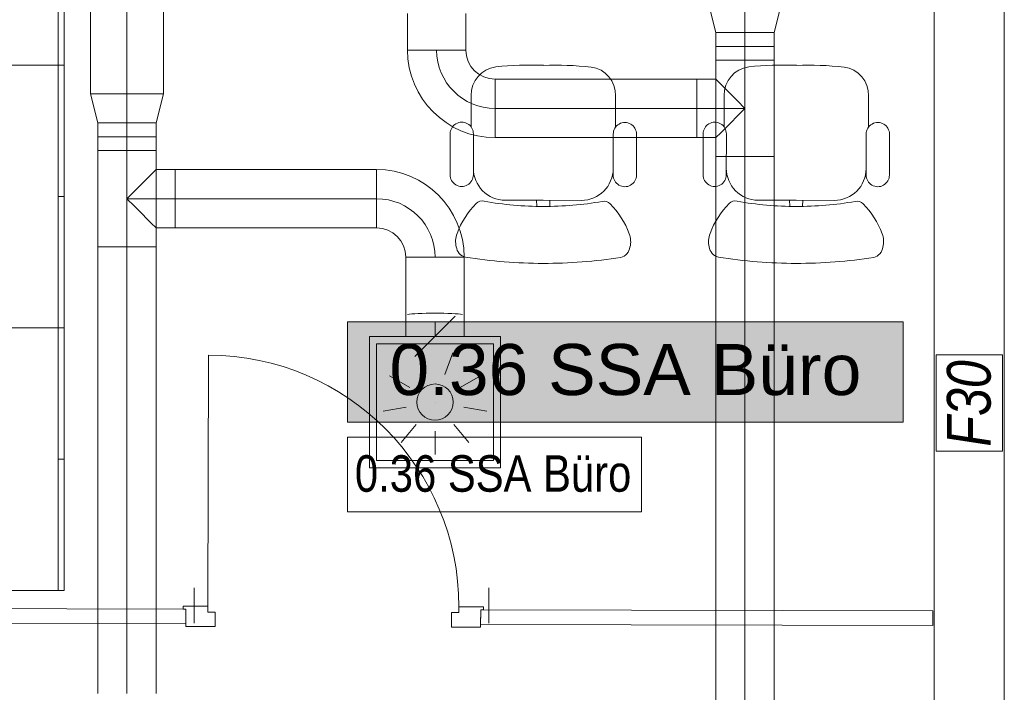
# Model space of a CAD drawing. Header units: metres. Extents: x -79 to 740, y -195 to 69.
# Tile 233 of 256: x 27.06 to 30.43, y 19.96 to 22.26. Entities that reach past the tile are written whole.
import ezdxf
from ezdxf.enums import TextEntityAlignment as Align

# ---------------------------------------------------------------- set-up
doc = ezdxf.new("R2010")
doc.units = ezdxf.units.M
doc.header["$MEASUREMENT"] = 0
doc.linetypes.add('STRICHPUNKT2', pattern=[12.7, 6.35, -3.175, 0, -3.175])
for name, color, linetype in [('10 Wand außen', 7, 'Continuous'), ('70 Lüftung', 7, 'Continuous'), ('97 Brandschutz', 7, 'Continuous'), ('Abbruch_10 Wand außen', 7, 'Continuous'), ('Abbruch_80 Raumbez Abbruch 50stel', 7, 'Continuous'), ('Neubau_50 Möblierung', 7, 'Continuous'), ('Neubau_80 Raum', 7, 'Continuous')]:
    doc.layers.add(name, color=color, linetype=linetype)
doc.styles.add('ERSTELLTER_STIL_1', font='ARIALN.TTF')
doc.styles.add('ERSTELLTER_STIL_2', font='ARIALN.TTF')
doc.styles.add('ERSTELLTER_STIL_3', font='arial.ttf')
doc.styles.add('ERSTELLTER_STIL_6', font='ARIALN.TTF')
doc.linetypes.add('Abbruch 1', pattern='A,0,[1,995_ARC_230 ERW_GR_EG_2607011.Shx,S=0.001984,R=0,X=0,Y=0],-0.25,0', length=0.25)

# ---------------------------------------------------------------- blocks, each defined once
blk = doc.blocks.new('Blockrahmentür 1-Fl 27_28')
at = {"layer": '10 Wand außen', "color": 7, "linetype": 'Continuous', "lineweight": 13}
for p, q in [((0.43, 0.01), (0.43, 0.87)), ((-0.43, 0.01), (-0.515, 0.01)), ((-0.515, 0.01), (-0.515, 0)), ((-0.515, 0), (-0.505, 0)), ((-0.505, 0), (-0.505, -0.06)), ((-0.43, -0.01), (-0.43, 0.01)), ((0.43, -0.01), (0.43, 0.01)), ((0.43, 0.01), (0.515, 0.01)), ((0.515, 0), (0.505, 0)), ((0.505, 0), (0.505, -0.06)), ((0.515, 0.01), (0.515, 0)), ((-0.405, -0.01), (-0.43, -0.01)), ((-0.405, -0.06), (-0.405, -0.01)), ((0.405, -0.06), (0.405, -0.01)), ((0.405, -0.01), (0.43, -0.01)), ((-0.505, -0.06), (-0.405, -0.06)), ((0.505, -0.06), (0.405, -0.06))]:
    blk.add_line(p, q, dxfattribs=at)
at = {"layer": '10 Wand außen', "color": 8, "linetype": 'Continuous', "lineweight": 9}
for p, q in [((-0.505, 0), (-0.505, -0.05)), ((-0.505, 0), (-0.505, -0.05)), ((0.505, 0), (0.505, -0.05)), ((0.505, 0), (0.505, -0.05))]:
    blk.add_line(p, q, dxfattribs=at)
at = {"layer": '10 Wand außen', "color": 7, "linetype": 'Continuous', "lineweight": 9}
blk.add_arc((0.43, 0.01), 0.86, 90, 180, dxfattribs=at)
blk = doc.blocks.new('Bürostuhl 02 27[31]_1', base_point=(29.3669, 22.1282))
at = {"layer": 'Neubau_50 Möblierung', "color": 8, "linetype": 'Continuous', "lineweight": 18}
for p, q in [((29.4696, 22.0033), (29.4688, 21.8961)), ((29.9639, 22.0025), (29.9643, 21.8952)), ((29.3971, 21.8719), (29.3969, 21.7317)), ((29.477, 21.8718), (29.4767, 21.7314)), ((29.956, 21.8709), (29.9558, 21.7305)), ((30.0359, 21.8708), (30.0356, 21.7306)), ((29.5857, 21.6443), (29.7161, 21.6441)), ((29.6935, 21.6441), (29.6938, 21.6236)), ((29.8465, 21.6439), (29.7161, 21.6441)), ((29.7388, 21.644), (29.7383, 21.6236))]:
    blk.add_line(p, q, dxfattribs=at)
for centre, major_axis, start_param, end_param in [((29.5662, 22.0052), (0.0002, 0.097), 0.134536, 1.592229), ((29.6741, 20.8912), (0.0021, 1.2162), 6.249596, 6.384595), ((29.7555, 20.891), (0.0021, 1.2162), 6.181776, 6.316775), ((29.8672, 22.0047), (0.0002, 0.097), 4.690957, 6.148649), ((29.4371, 21.8718), (0.0001, 0.04), 4.712389, 7.853982), ((29.9959, 21.8709), (0.0001, 0.04), 4.712389, 7.853982), ((29.4368, 21.7317), (0.0001, 0.04), 1.570796, 4.712389), ((29.5859, 21.7538), (0.0002, 0.1095), 1.570796, 3.141593), ((29.8467, 21.7534), (0.0002, 0.1095), 3.141593, 4.712389), ((29.9957, 21.7307), (0.0001, 0.04), 1.570796, 4.712389), ((29.6906, 21.4297), (0.0005, 0.2887), 0.790542, 1.21502), ((29.5071, 21.6133), (0, 0.0287), 6.044304, 7.092178), ((29.7121, 22.7451), (0.0019, 1.1218), 2.965095, 3.146853), ((29.7239, 22.7451), (0.0019, 1.1218), 3.136332, 3.31809), ((29.925, 21.6126), (0, 0.0287), 5.474192, 6.522066), ((29.7408, 21.4296), (0.0005, 0.2887), 5.068165, 5.492644), ((29.49, 21.5036), (0.0001, 0.0744), 1.199278, 1.825394), ((29.9417, 21.5028), (0.0001, 0.0744), 4.457791, 5.083907), ((29.4598, 21.4899), (0.0001, 0.0419), 1.691727, 2.899013), ((29.9719, 21.4891), (0.0001, 0.0419), 3.384172, 4.591459), ((29.7183, 23.1413), (0.0029, 1.7133), 2.985379, 3.141822), ((29.7191, 23.1413), (0.0029, 1.7133), 3.141364, 3.297806)]:
    blk.add_ellipse(centre, major_axis=major_axis, ratio=0.996858, start_param=start_param, end_param=end_param, dxfattribs=at)
blk = doc.blocks.new('Bürostuhl 02 27[32]_1', base_point=(28.5001, 22.1282))
at = {"layer": 'Neubau_50 Möblierung', "color": 8, "linetype": 'Continuous', "lineweight": 18}
for p, q in [((28.6028, 22.0033), (28.602, 21.8961)), ((29.097, 22.0025), (29.0974, 21.8952)), ((28.5303, 21.8719), (28.5301, 21.7317)), ((28.6102, 21.8718), (28.6099, 21.7314)), ((29.0892, 21.8709), (29.089, 21.7305)), ((29.169, 21.8708), (29.1688, 21.7306)), ((28.7189, 21.6443), (28.8493, 21.6441)), ((28.8266, 21.6441), (28.827, 21.6236)), ((28.9797, 21.6439), (28.8493, 21.6441)), ((28.8719, 21.644), (28.8715, 21.6236))]:
    blk.add_line(p, q, dxfattribs=at)
for centre, major_axis, start_param, end_param in [((28.6994, 22.0052), (0.0002, 0.097), 0.134536, 1.592229), ((28.8073, 20.8912), (0.0021, 1.2162), 6.249596, 6.384595), ((28.8887, 20.891), (0.0021, 1.2162), 6.181776, 6.316775), ((29.0004, 22.0047), (0.0002, 0.097), 4.690957, 6.148649), ((28.5702, 21.8718), (0.0001, 0.04), 4.712389, 7.853982), ((29.1291, 21.8709), (0.0001, 0.04), 4.712389, 7.853982), ((28.57, 21.7317), (0.0001, 0.04), 1.570796, 4.712389), ((28.7191, 21.7538), (0.0002, 0.1095), 1.570796, 3.141593), ((28.9799, 21.7534), (0.0002, 0.1095), 3.141593, 4.712389), ((29.1289, 21.7307), (0.0001, 0.04), 1.570796, 4.712389), ((28.8238, 21.4297), (0.0005, 0.2887), 0.790542, 1.21502), ((28.6403, 21.6133), (0, 0.0287), 6.044304, 7.092178), ((28.8453, 22.7451), (0.0019, 1.1218), 2.965095, 3.146853), ((28.8571, 22.7451), (0.0019, 1.1218), 3.136332, 3.31809), ((29.0582, 21.6126), (0, 0.0287), 5.474192, 6.522066), ((28.874, 21.4296), (0.0005, 0.2887), 5.068165, 5.492644), ((28.6232, 21.5036), (0.0001, 0.0744), 1.199278, 1.825394), ((29.0749, 21.5028), (0.0001, 0.0744), 4.457791, 5.083907), ((28.593, 21.4899), (0.0001, 0.0419), 1.691727, 2.899013), ((29.1051, 21.4891), (0.0001, 0.0419), 3.384172, 4.591459), ((28.8515, 23.1413), (0.0029, 1.7133), 2.985379, 3.141822), ((28.8523, 23.1413), (0.0029, 1.7133), 3.141364, 3.297806)]:
    blk.add_ellipse(centre, major_axis=major_axis, ratio=0.996858, start_param=start_param, end_param=end_param, dxfattribs=at)
blk = doc.blocks.new('Garderobe 01 27[33]_1', base_point=(27.2077, 21.207))
at = {"layer": 'Neubau_50 Möblierung', "color": 8, "linetype": 'Continuous', "lineweight": 18}
for p, q in [((27.1877, 21.207), (27.1877, 22.107)), ((27.2077, 21.657), (27.1877, 21.657)), ((27.2077, 21.207), (27.1877, 21.207))]:
    blk.add_line(p, q, dxfattribs=at)
at = {"layer": 'Neubau_50 Möblierung', "color": 8, "linetype": 'Continuous', "lineweight": 18, "flags": 128}
blk.add_lwpolyline([(27.2077, 21.207), (27.2077, 22.107), (26.8077, 22.107), (26.8077, 21.207)], close=True, dxfattribs=at)
blk = doc.blocks.new('Garderobe 01 27[34]_1', base_point=(27.2077, 20.307))
at = {"layer": 'Neubau_50 Möblierung', "color": 8, "linetype": 'Continuous', "lineweight": 18}
for p, q in [((27.1877, 20.307), (27.1877, 21.207)), ((27.2077, 20.757), (27.1877, 20.757)), ((27.2077, 20.307), (27.1877, 20.307))]:
    blk.add_line(p, q, dxfattribs=at)
at = {"layer": 'Neubau_50 Möblierung', "color": 8, "linetype": 'Continuous', "lineweight": 18, "flags": 128}
blk.add_lwpolyline([(27.2077, 20.307), (27.2077, 21.207), (26.8077, 21.207), (26.8077, 20.307)], close=True, dxfattribs=at)
blk = doc.blocks.new('Garderobe 01 27[36]_1', base_point=(27.2077, 22.107))
at = {"layer": 'Neubau_50 Möblierung', "color": 8, "linetype": 'Continuous', "lineweight": 18}
for p, q in [((27.1877, 22.107), (27.1877, 23.007)), ((27.2077, 22.557), (27.1877, 22.557)), ((27.2077, 22.107), (27.1877, 22.107))]:
    blk.add_line(p, q, dxfattribs=at)
at = {"layer": 'Neubau_50 Möblierung', "color": 8, "linetype": 'Continuous', "lineweight": 18, "flags": 128}
blk.add_lwpolyline([(27.2077, 22.107), (27.2077, 23.007), (26.8077, 23.007), (26.8077, 22.107)], close=True, dxfattribs=at)
blk = doc.blocks.new('SSA Büro_0.36_49_1', base_point=(24.1014, -12.0819))
at = {"layer": 'Neubau_80 Raum', "linetype": 'Continuous', "lineweight": 0, "true_color": 0x272a1c}
blk.add_hatch(color=250, dxfattribs=at).paths.add_polyline_path([(28.179, 20.8841), (30.0828, 20.8841), (30.0828, 21.2279), (28.179, 21.2279)])
at = {"layer": 'Neubau_80 Raum', "color": 7, "linetype": 'Continuous', "lineweight": 9, "flags": 128}
blk.add_lwpolyline([(28.179, 20.8841), (30.0828, 20.8841), (30.0828, 21.2279), (28.179, 21.2279)], close=True, dxfattribs=at)
at = {"layer": 'Neubau_80 Raum', "color": 7, "lineweight": 9, "style": 'ERSTELLTER_STIL_3'}
blk.add_attdef('stApartmentId', text='', height=0.175, dxfattribs=at).set_placement((29.1309, 21.0645), align=Align.MIDDLE_CENTER)
at = {"layer": 'Neubau_80 Raum', "color": 7, "lineweight": 9}
for tag, height, style, p in [('DUMMY_850', 0.2, 'ERSTELLTER_STIL_1', (25.1867, -10.5422)), ('ROOM_NAME', 0.2, 'ERSTELLTER_STIL_1', (22.8514, -10.6014)), ('ROOM_NUMBER', 0.175, 'ERSTELLTER_STIL_3', (23.0161, -11.1523)), ('measuredNetAreaCode', 0.175, 'ERSTELLTER_STIL_3', (23.0161, -11.6679)), ('perimeterCode', 0.175, 'ERSTELLTER_STIL_3', (23.0161, -12.0116)), ('ceilingHeightCode', 0.175, 'ERSTELLTER_STIL_3', (23.0161, -12.3554)), ('measuredAreaCode', 0.175, 'ERSTELLTER_STIL_3', (23.0161, -12.6991)), ('DUMMY_851_0', 0.175, 'ERSTELLTER_STIL_3', (24.9469, -12.6991)), ('DUMMY_852', 0.175, 'ERSTELLTER_STIL_3', (23.0161, -13.0429)), ('DUMMY_851_1', 0.175, 'ERSTELLTER_STIL_3', (24.9469, -13.0429)), ('DUMMY_853', 0.175, 'ERSTELLTER_STIL_3', (23.0161, -13.3866)), ('DUMMY_851_2', 0.175, 'ERSTELLTER_STIL_3', (24.9469, -13.3866))]:
    blk.add_attdef(tag, text='', height=height, dxfattribs=dict(at, style=style)).set_placement(p, align=Align.TOP_LEFT)

msp = doc.modelspace()

# ---------------------------------------------------------------- linework, layer by layer
at = {"layer": '10 Wand außen', "color": 8, "linetype": 'Continuous', "lineweight": 9}
for p, q in [((27.625, 20.2439), (27.6249, 20.1939)), ((28.635, 20.2413), (28.6349, 20.1913))]:
    msp.add_line(p, q, dxfattribs=at)
at = {"layer": '10 Wand außen', "color": 7, "linetype": 'Continuous', "lineweight": 9, "flags": 128}
for points in [[(30.1893, 24.2719), (30.1893, 16.9419)], [(30.4293, 16.9419), (30.4293, 24.2719)]]:
    msp.add_lwpolyline(points, dxfattribs=at)
at = {"layer": '10 Wand außen', "color": 8, "linetype": 'Continuous', "lineweight": 9, "flags": 128}
for points in [[(27.625, 20.2439), (26.8079, 20.246)], [(30.1841, 20.2373), (28.635, 20.2413)], [(30.184, 20.1873), (30.1841, 20.2373)], [(26.8077, 20.196), (27.6249, 20.1939)], [(28.6349, 20.1913), (30.184, 20.1873)]]:
    msp.add_lwpolyline(points, dxfattribs=at)
at = {"layer": '70 Lüftung', "color": 2, "linetype": 'Continuous', "lineweight": 18}
for p, q in [((27.2978, 23.0713), (27.2978, 22.0086)), ((27.5478, 22.0086), (27.5478, 23.0713)), ((27.5478, 22.0086), (27.2978, 22.0086)), ((27.3228, 21.9096), (27.2978, 22.0086)), ((27.2978, 22.0086), (27.3711, 22.0086)), ((27.3711, 22.0086), (27.4746, 22.0086)), ((27.4746, 22.0086), (27.5478, 22.0086)), ((27.5228, 21.9096), (27.5478, 22.0086)), ((27.3228, 21.9096), (27.3228, 21.8146)), ((27.3228, 21.9096), (27.3814, 21.9096)), ((27.5228, 21.9096), (27.3228, 21.9096)), ((27.3814, 21.9096), (27.4643, 21.9096)), ((27.4643, 21.9096), (27.5228, 21.9096)), ((27.5228, 21.8146), (27.5228, 21.9096)), ((27.3228, 21.8621), (27.5228, 21.8621)), ((27.3228, 21.8146), (27.3228, 21.4846)), ((27.3814, 21.8146), (27.3228, 21.8146)), ((27.3228, 21.8146), (27.3814, 21.8146)), ((27.4643, 21.8146), (27.3814, 21.8146)), ((27.3814, 21.8146), (27.4643, 21.8146)), ((27.5228, 21.8146), (27.4643, 21.8146)), ((27.4643, 21.8146), (27.5228, 21.8146)), ((27.5228, 21.4846), (27.5228, 21.8146)), ((27.4935, 21.7203), (27.5094, 21.7362)), ((27.5094, 21.7362), (27.5194, 21.7462)), ((27.5194, 21.7462), (27.5228, 21.7496)), ((27.5228, 21.7496), (27.5878, 21.7496)), ((27.5878, 21.7462), (27.5878, 21.7496)), ((28.2785, 21.7496), (27.5878, 21.7496)), ((27.5878, 21.7496), (27.5878, 21.691)), ((27.5878, 21.7362), (27.5878, 21.7462)), ((27.5878, 21.7203), (27.5878, 21.7362)), ((28.2785, 21.5496), (28.2785, 21.7496)), ((28.2785, 21.7496), (28.2785, 21.691)), ((27.4487, 21.6755), (27.4728, 21.6996)), ((27.4728, 21.6996), (27.4935, 21.7203)), ((27.5878, 21.6996), (27.5878, 21.7203)), ((27.5878, 21.6755), (27.5878, 21.6996)), ((27.4228, 21.6496), (27.4487, 21.6755)), ((27.5878, 21.691), (27.5878, 21.6082)), ((27.5878, 21.6496), (27.5878, 21.6755)), ((28.2785, 21.691), (28.2785, 21.6082)), ((27.4487, 21.6237), (27.4228, 21.6496)), ((27.5878, 21.6237), (27.5878, 21.6496)), ((27.4728, 21.5996), (27.4487, 21.6237)), ((27.4935, 21.5789), (27.4728, 21.5996)), ((27.5878, 21.5996), (27.5878, 21.6237)), ((27.5878, 21.6082), (27.5878, 21.5496)), ((27.5878, 21.5789), (27.5878, 21.5996)), ((28.2785, 21.6082), (28.2785, 21.5496)), ((27.5094, 21.563), (27.4935, 21.5789)), ((27.5194, 21.553), (27.5094, 21.563)), ((27.5878, 21.563), (27.5878, 21.5789)), ((27.5878, 21.553), (27.5878, 21.563)), ((27.5228, 21.5496), (27.5194, 21.553)), ((27.5228, 21.5496), (27.5878, 21.5496)), ((27.5878, 21.5496), (27.5878, 21.553)), ((27.5878, 21.5496), (28.2785, 21.5496)), ((27.3814, 21.4846), (27.3228, 21.4846)), ((27.3228, 21.4846), (27.3228, 19.9541)), ((27.3228, 21.4846), (27.3814, 21.4846)), ((27.4643, 21.4846), (27.3814, 21.4846)), ((27.3814, 21.4846), (27.4643, 21.4846)), ((27.5228, 21.4846), (27.4643, 21.4846)), ((27.4643, 21.4846), (27.5228, 21.4846)), ((27.5228, 19.9541), (27.5228, 21.4846)), ((28.3785, 21.4496), (28.5785, 21.4496)), ((28.3785, 21.4496), (28.5785, 21.4496)), ((28.3785, 21.4496), (28.3785, 21.431)), ((28.3785, 21.431), (28.3785, 21.4125)), ((28.5785, 21.4496), (28.5785, 21.431)), ((28.5785, 21.431), (28.5785, 21.4125)), ((28.3785, 21.4125), (28.3785, 21.394)), ((28.3785, 21.394), (28.3785, 21.3756)), ((28.5785, 21.4125), (28.5785, 21.394)), ((28.5785, 21.394), (28.5785, 21.3756)), ((28.3785, 21.3756), (28.3785, 21.3572)), ((28.3785, 21.3572), (28.3785, 21.3388)), ((28.5785, 21.3756), (28.5785, 21.3572)), ((28.5785, 21.3572), (28.5785, 21.3388)), ((28.3785, 21.3388), (28.3785, 21.3203)), ((28.5785, 21.3388), (28.5785, 21.3203)), ((28.3785, 21.3203), (28.3785, 21.3019)), ((28.3785, 21.3019), (28.3785, 21.2835)), ((28.5785, 21.3203), (28.5785, 21.3019)), ((28.5785, 21.3019), (28.5785, 21.2835)), ((28.3785, 21.2835), (28.3785, 21.265)), ((28.3785, 21.265), (28.3785, 21.2465)), ((28.5785, 21.2835), (28.5785, 21.265)), ((28.5785, 21.265), (28.5785, 21.2465)), ((28.3785, 21.2465), (28.3785, 21.2279)), ((28.3785, 21.2279), (28.5785, 21.2279)), ((28.5785, 21.2465), (28.5785, 21.2279))]:
    msp.add_line(p, q, dxfattribs=at)
at = {"layer": '70 Lüftung', "color": 2, "linetype": 'STRICHPUNKT2', "lineweight": 18}
for p, q in [((27.4228, 23.0713), (27.4228, 22.0086)), ((27.4228, 21.9096), (27.4228, 22.0086)), ((27.4228, 21.8146), (27.4228, 21.9096)), ((27.4228, 21.8146), (27.4228, 21.4846)), ((27.4228, 21.6496), (27.5878, 21.6496)), ((28.2785, 21.6496), (27.5878, 21.6496)), ((27.4228, 21.4846), (27.4228, 19.9541))]:
    msp.add_line(p, q, dxfattribs=at)
at = {"layer": '70 Lüftung', "color": 5, "linetype": 'Continuous', "lineweight": 18}
for p, q in [((29.4407, 22.219), (29.4157, 22.318)), ((29.6407, 22.219), (29.6657, 22.318)), ((28.3842, 22.259), (28.3842, 22.2839)), ((28.5842, 22.259), (28.5842, 22.2839)), ((28.3842, 22.234), (28.3842, 22.259)), ((28.3842, 22.2091), (28.3842, 22.234)), ((28.5842, 22.234), (28.5842, 22.259)), ((28.5842, 22.2091), (28.5842, 22.234)), ((28.3842, 22.1841), (28.3842, 22.2091)), ((28.5842, 22.1841), (28.5842, 22.2091)), ((29.4407, 22.219), (29.4407, 22.124)), ((29.4407, 22.219), (29.4993, 22.219)), ((29.6407, 22.219), (29.4407, 22.219)), ((29.4993, 22.219), (29.5821, 22.219)), ((29.5821, 22.219), (29.6407, 22.219)), ((29.6407, 22.124), (29.6407, 22.219)), ((28.3842, 22.159), (28.3842, 22.1841)), ((28.5842, 22.159), (28.5842, 22.1841)), ((29.4407, 22.1715), (29.6407, 22.1715)), ((28.3842, 22.159), (28.5842, 22.159)), ((28.5842, 22.159), (28.3842, 22.159)), ((29.4407, 22.124), (29.4407, 21.794)), ((29.4993, 22.124), (29.4407, 22.124)), ((29.4407, 22.124), (29.4993, 22.124)), ((29.5821, 22.124), (29.4993, 22.124)), ((29.4993, 22.124), (29.5821, 22.124)), ((29.6407, 22.124), (29.5821, 22.124)), ((29.5821, 22.124), (29.6407, 22.124)), ((29.6407, 21.794), (29.6407, 22.124)), ((28.6842, 21.859), (28.6842, 22.059)), ((29.3757, 22.059), (28.6842, 22.059)), ((28.6842, 22.0004), (28.6842, 22.059)), ((29.3757, 22.0556), (29.3757, 22.059)), ((29.4407, 22.059), (29.3757, 22.059)), ((29.3757, 22.0004), (29.3757, 22.059)), ((29.3757, 22.0456), (29.3757, 22.0556)), ((29.3757, 22.0297), (29.3757, 22.0456)), ((29.4441, 22.0556), (29.4407, 22.059)), ((29.4541, 22.0456), (29.4441, 22.0556)), ((29.47, 22.0297), (29.4541, 22.0456)), ((28.6842, 21.9176), (28.6842, 22.0004)), ((29.3757, 22.009), (29.3757, 22.0297)), ((29.3757, 21.9849), (29.3757, 22.009)), ((29.3757, 21.9176), (29.3757, 22.0004)), ((29.4907, 22.009), (29.47, 22.0297)), ((29.5148, 21.9849), (29.4907, 22.009)), ((29.3757, 21.959), (29.3757, 21.9849)), ((29.5407, 21.959), (29.5148, 21.9849)), ((29.3757, 21.9331), (29.3757, 21.959)), ((29.3757, 21.909), (29.3757, 21.9331)), ((29.4907, 21.909), (29.5148, 21.9331)), ((29.5148, 21.9331), (29.5407, 21.959)), ((28.6842, 21.859), (28.6842, 21.9176)), ((29.3757, 21.859), (29.3757, 21.9176)), ((29.3757, 21.8883), (29.3757, 21.909)), ((29.47, 21.8883), (29.4907, 21.909)), ((29.3757, 21.8724), (29.3757, 21.8883)), ((29.3757, 21.8624), (29.3757, 21.8724)), ((29.4441, 21.8624), (29.4541, 21.8724)), ((29.4541, 21.8724), (29.47, 21.8883)), ((28.6842, 21.859), (29.3757, 21.859)), ((29.3757, 21.859), (29.3757, 21.8624)), ((29.4407, 21.859), (29.3757, 21.859)), ((29.4407, 21.859), (29.4441, 21.8624)), ((29.4993, 21.794), (29.4407, 21.794)), ((29.4407, 21.794), (29.4407, 19.577)), ((29.4407, 21.794), (29.4993, 21.794)), ((29.5821, 21.794), (29.4993, 21.794)), ((29.4993, 21.794), (29.5821, 21.794)), ((29.6407, 21.794), (29.5821, 21.794)), ((29.5821, 21.794), (29.6407, 21.794)), ((29.6407, 19.577), (29.6407, 21.794))]:
    msp.add_line(p, q, dxfattribs=at)
at = {"layer": '70 Lüftung', "color": 5, "linetype": 'STRICHPUNKT2', "lineweight": 18}
for p, q in [((29.5407, 22.219), (29.5407, 22.318)), ((29.5407, 22.124), (29.5407, 22.219)), ((29.5407, 22.124), (29.5407, 21.794)), ((28.6842, 21.959), (29.3757, 21.959)), ((29.5407, 21.959), (29.3757, 21.959)), ((29.5407, 21.794), (29.5407, 19.577))]:
    msp.add_line(p, q, dxfattribs=at)
at = {"layer": '70 Lüftung', "color": 253, "linetype": 'Continuous', "lineweight": 18, "true_color": 0xaaaaaa}
for p, q in [((28.3785, 21.2279), (28.3785, 21.1779)), ((28.437, 21.2279), (28.3785, 21.2279)), ((28.5474, 21.2469), (28.4095, 21.109)), ((28.5199, 21.2279), (28.437, 21.2279)), ((28.5785, 21.2279), (28.5199, 21.2279)), ((28.5785, 21.1779), (28.5785, 21.2279)), ((28.2535, 21.1779), (28.2535, 20.7279)), ((28.7035, 21.1779), (28.2535, 21.1779)), ((28.437, 21.1779), (28.3785, 21.1779)), ((28.5199, 21.1779), (28.437, 21.1779)), ((28.5785, 21.1779), (28.5199, 21.1779)), ((28.7035, 21.1779), (28.7035, 20.7279)), ((28.2785, 21.1529), (28.2785, 20.7529)), ((28.6785, 21.1529), (28.2785, 21.1529)), ((28.4169, 21.1221), (28.4443, 21.0469)), ((28.54, 21.1221), (28.5127, 21.0469)), ((28.6785, 21.1529), (28.6785, 20.7529)), ((28.3226, 21.0429), (28.3919, 21.0029)), ((28.6343, 21.0429), (28.5651, 21.0029)), ((28.4785, 20.9529), (28.4785, 20.9529)), ((28.3012, 20.9217), (28.38, 20.9356)), ((28.6557, 20.9217), (28.5769, 20.9356)), ((28.3628, 20.815), (28.4142, 20.8763)), ((28.4785, 20.7729), (28.4785, 20.8529)), ((28.5942, 20.815), (28.5427, 20.8763)), ((28.6785, 20.7529), (28.2785, 20.7529)), ((28.7035, 20.7279), (28.2535, 20.7279))]:
    msp.add_line(p, q, dxfattribs=at)
at = {"layer": '70 Lüftung', "color": 253, "linetype": 'STRICHPUNKT2', "lineweight": 18, "true_color": 0xaaaaaa}
msp.add_line((28.4785, 21.2279), (28.4785, 21.1779), dxfattribs=at)
at = {"layer": '70 Lüftung', "color": 253, "linetype": 'Continuous', "lineweight": 18, "true_color": 0xaaaaaa}
msp.add_circle((28.4785, 20.9529), 0.062, dxfattribs=at)
at = {"layer": '70 Lüftung', "color": 5, "linetype": 'Continuous', "lineweight": 18}
for radius in [0.3, 0.1]:
    msp.add_arc((28.6842, 22.159), radius, 180, 270, dxfattribs=at)
at = {"layer": '70 Lüftung', "color": 5, "linetype": 'STRICHPUNKT2', "lineweight": 18}
msp.add_arc((28.6842, 22.159), 0.2, 180, 270, dxfattribs=at)
at = {"layer": '70 Lüftung', "color": 2, "linetype": 'Continuous', "lineweight": 18}
for radius in [0.3, 0.1]:
    msp.add_arc((28.2785, 21.4496), radius, 0, 90, dxfattribs=at)
at = {"layer": '70 Lüftung', "color": 2, "linetype": 'STRICHPUNKT2', "lineweight": 18}
msp.add_arc((28.2785, 21.4496), 0.2, 0, 90, dxfattribs=at)
at = {"layer": '70 Lüftung', "color": 2, "linetype": 'Continuous', "lineweight": 18}
msp.add_ellipse((28.4785, 21.2512), major_axis=(0.1, 0), ratio=0.060705, start_param=0.348166, end_param=2.793426, dxfattribs=at)
at = {"layer": '97 Brandschutz', "color": 1, "linetype": 'Continuous', "lineweight": 13, "flags": 128}
msp.add_lwpolyline([(30.4231, 20.7851), (30.4231, 21.1144), (30.1955, 21.1144), (30.1955, 20.7851), (30.4231, 20.7851)], close=True, dxfattribs=at)
at = {"layer": 'Abbruch_10 Wand außen', "color": 40, "linetype": 'Abbruch 1', "lineweight": 9, "true_color": 0xe6c200}
for p, q in [((27.6529, 20.316), (27.6529, 20.246)), ((28.6629, 20.316), (28.6629, 20.246)), ((27.6529, 20.246), (27.6529, 20.196)), ((28.6629, 20.246), (28.6629, 20.196))]:
    msp.add_line(p, q, dxfattribs=at)
at = {"layer": 'Abbruch_80 Raumbez Abbruch 50stel', "color": 40, "linetype": 'Continuous', "lineweight": 9, "true_color": 0xe6c200, "flags": 128}
msp.add_lwpolyline([(28.179, 20.5768), (29.1864, 20.5768), (29.1864, 20.8327), (28.179, 20.8327), (28.179, 20.5768)], close=True, dxfattribs=at)

# ---------------------------------------------------------------- block references
at = {"layer": '10 Wand außen', "color": 7, "linetype": 'Continuous', "lineweight": 13, "xscale": -0.9999999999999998, "rotation": 359.8522702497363}
msp.add_blockref('Blockrahmentür 1-Fl 27_28', (28.13, 20.2426), dxfattribs=at)
at = {"layer": 'Neubau_50 Möblierung', "color": 8, "linetype": 'Continuous', "lineweight": 18}
for name, p in [('Garderobe 01 27[36]_1', (27.2077, 22.107)), ('Garderobe 01 27[33]_1', (27.2077, 21.207)), ('Bürostuhl 02 27[32]_1', (28.5001, 22.1282)), ('Bürostuhl 02 27[31]_1', (29.3669, 22.1282)), ('Garderobe 01 27[34]_1', (27.2077, 20.307))]:
    msp.add_blockref(name, p, dxfattribs=at)
at = {"layer": 'Neubau_80 Raum', "color": 7, "linetype": 'Continuous', "lineweight": 13}
ref = msp.add_blockref('SSA Büro_0.36_49_1', (24.1014, -12.0819), dxfattribs=at)
ref.add_attrib('stApartmentId', '0.36 SSA Büro', dxfattribs={"color": 7, "lineweight": 9, "height": 0.175, "style": 'ERSTELLTER_STIL_3'}).set_placement((29.1309, 21.0645), align=Align.MIDDLE_CENTER)

# ---------------------------------------------------------------- texts
at = {"layer": '97 Brandschutz', "color": 1, "linetype": 'Continuous', "lineweight": 13, "insert": (30.2325, 20.8001), "char_height": 0.15, "attachment_point": 1, "rotation": 90, "style": 'ERSTELLTER_STIL_6'}
msp.add_mtext('\\A1;{\\pql;\\fArial Narrow|b0|i1|c0|p0;\\W1.000000;F\\fArial Narrow|b0|i1|c0|p0;\\W1.000000;30}', dxfattribs=at)
at = {"layer": 'Abbruch_80 Raumbez Abbruch 50stel', "color": 40, "linetype": 'Continuous', "lineweight": 9, "true_color": 0xe6c200, "insert": (28.204, 20.7708), "char_height": 0.125, "attachment_point": 1, "style": 'ERSTELLTER_STIL_2'}
msp.add_mtext('\\A1;{\\pql;\\fArial Narrow|b0|i0|c0|p0;\\W1.000000;0.3\\fArial Narrow|b0|i0|c0|p0;\\W1.000000;6\\fArial Narrow|b0|i0|c0|p0;\\W1.000000; \\fArial Narrow|b0|i0|c0|p0;\\W1.000000;SSA Büro}', dxfattribs=at)

doc.saveas('drawing.dxf')
